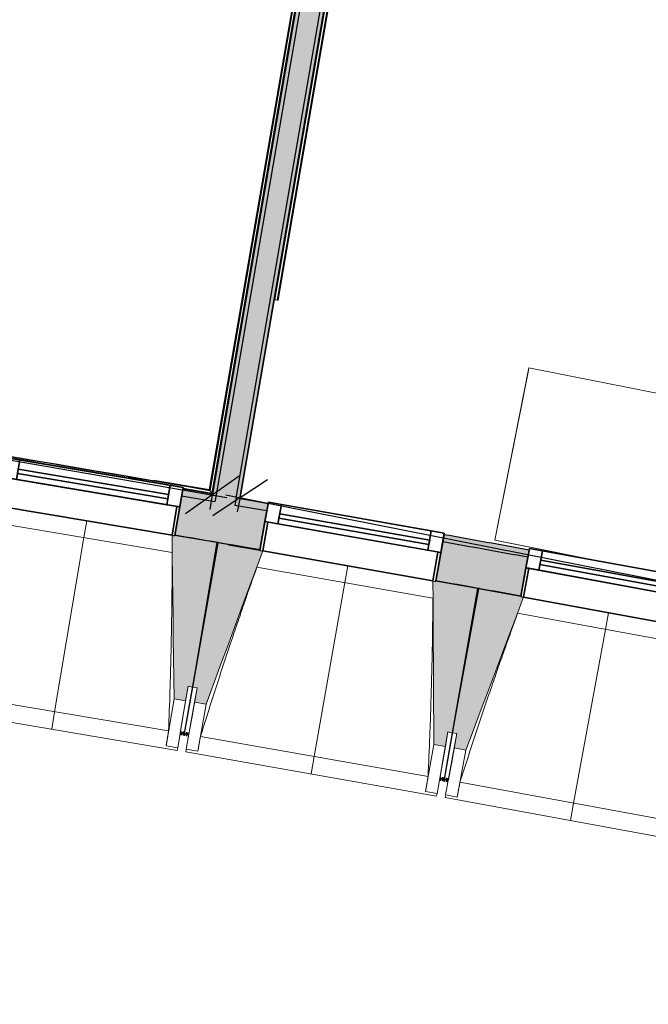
# Model space of a CAD drawing. Header units: centimetres. Extents: x -3926 to 10306, y -31136 to 469.
# Tile 56 of 148: x -72 to 143, y -3261 to -2925. Entities that reach past the tile are written whole.
import ezdxf

# ---------------------------------------------------------------- set-up
doc = ezdxf.new("R2010")
doc.units = ezdxf.units.CM
doc.linetypes.add('Tiret_2_', pattern=[0.25, 0.125, -0.125])
for name, color, linetype, lineweight in [('0-1', 7, 'Continuous', 5), ('ANNOTATIONS-5', 7, 'Continuous', 25), ('COTGEN', 7, 'Continuous', 30), ('COTGEN-50', 7, 'Continuous', 30), ('MENUISERIES', 7, 'Continuous', 18), ('MENUISERIES-1', 7, 'Continuous', 25), ('MOBILIER', 7, 'Continuous', 18), ('MUR', 7, 'Continuous', 25), ('OSSATURE', 7, 'Continuous', 18), ('OSSATURE_C', 7, 'Continuous', 18), ('SERRU', 7, 'Continuous', 18), ('SERRU-traverse', 7, 'Continuous', 18), ('SOL', 7, 'Continuous', 25), ('Z', 7, 'Continuous', 18)]:
    doc.layers.add(name, color=color, linetype=linetype, lineweight=lineweight)
doc.layers.add('A-ANNO-NPLT', color=7, linetype='Continuous', lineweight=25, plot=False)
for name, color, linetype, lineweight, true_color in [('A-GLAZ-GLAS', 7, 'Continuous', 25, 0x5c63b1), ('ANNOTATIONS-6', 4, 'Tiret_2_', 100, 0x00ffff), ('COTGEN-1', 9, 'Continuous', 30, 0x808080), ('HACHURE_C-1', 6, 'Continuous', 25, 0xff00ff), ('HACHURE_C-2', 6, 'Continuous', 5, 0xff00ff), ('HACHURE_C-3', 5, 'Continuous', 25, 0x0000ff), ('HACHURE_C-4', 5, 'Continuous', 5, 0x0000ff), ('MENUISERIES-2', 7, 'Continuous', 25, 0x5c63b1), ('MOBILIER-1', 9, 'Continuous', 18, 0x808080), ('MUR_C-1', 6, 'Continuous', 25, 0xff00ff), ('MUR_C-2', 5, 'Continuous', 25, 0x0000ff), ('OSSATURE-1', 7, 'Continuous', 5, 0x787878), ('OSSATURE-2', 5, 'Continuous', 25, 0x0000ff)]:
    doc.layers.add(name, color=color, linetype=linetype, lineweight=lineweight, true_color=true_color)
doc.styles.add('Arial_1', font='arial.ttf', dxfattribs={"height": 12.5})
doc.styles.add('Trebuchet MS_1', font='trebuc.ttf', dxfattribs={"height": 12})
doc.dimstyles.new('Cotes_linéaires', dxfattribs={"dimscale": 30.48, "dimtxt": 12.371411, "dimasz": 0.520833, "dimexe": 0.328084, "dimexo": 0, "dimgap": 0.246063, "dimtad": 1, "dimlfac": 0.01, "dimrnd": 0.01, "dimzin": 0, "dimdsep": 46, "dimtxsty": 'Trebuchet MS_1', "dimblk1": 'OBLIQUE', "dimblk2": 'OBLIQUE', "dimsah": 1, "dimcen": 0.09, "dimazin": 0, "dimtfac": 1, "dimtdec": 4, "dimtix": 1, "dimtmove": 0, "dimatfit": 3, "dimfxl": 1, "dimtvp": 1, "dimtfill": 1, "dimtolj": 1, "dimtzin": 0, "dimarcsym": 2})
doc.dimstyles.new('DRMN_COTE', dxfattribs={"dimscale": 30.48, "dimtxt": 12.753242, "dimasz": 0.520833, "dimexe": 0.164042, "dimexo": 0.0625, "dimgap": 0.032808, "dimtad": 1, "dimlfac": 0.01, "dimrnd": 0.01, "dimzin": 0, "dimdsep": 46, "dimtxsty": 'Arial_1', "dimblk1": 'OBLIQUE', "dimblk2": 'OBLIQUE', "dimsah": 1, "dimcen": 0.09, "dimdle": 0.164042, "dimazin": 0, "dimtfac": 1, "dimtdec": 4, "dimtix": 1, "dimtmove": 0, "dimatfit": 3, "dimfxl": 0.164042, "dimfxlon": 1, "dimtvp": 1, "dimtolj": 1, "dimtzin": 0, "dimarcsym": 2})
doc.dimstyles.new('DRMN_COTE_1', dxfattribs={"dimscale": 30.48, "dimtxt": 12.753242, "dimasz": 0.520833, "dimexe": 0.164042, "dimexo": 0.0625, "dimgap": 0.032808, "dimtad": 1, "dimlfac": 0.01, "dimrnd": 0.01, "dimzin": 0, "dimdsep": 46, "dimtxsty": 'Arial_1', "dimblk1": 'OBLIQUE', "dimblk2": 'OBLIQUE', "dimsah": 1, "dimcen": 0.09, "dimdle": 0.164042, "dimazin": 0, "dimtfac": 1, "dimtdec": 4, "dimtix": 1, "dimtmove": 1, "dimatfit": 3, "dimfxl": 0.164042, "dimfxlon": 1, "dimtvp": 1, "dimtolj": 1, "dimtzin": 0, "dimarcsym": 2})

# ---------------------------------------------------------------- blocks, each defined once
blk = doc.blocks.new('XXX_VIDE FENETRE - 590-389517-2021_015_1113_DCE_1_100_N0_cloison')
at = {"layer": 'A-ANNO-NPLT'}
for p, q in [((-30.51, 0), (-30.51, -10)), ((-29.51, 0), (-30.51, 0)), ((-29.51, -10), (-29.51, 0)), ((30.51, 0), (29.51, 0)), ((29.51, 0), (29.51, -10)), ((30.51, -10), (30.51, 0)), ((-30.51, -10), (-29.51, -10)), ((-26.01, -10), (-30.51, -10)), ((-30.51, -10), (-30.51, -16.75)), ((-26.01, -16.75), (-26.01, -10)), ((26.01, -10), (26.01, -16.75)), ((30.51, -10), (26.01, -10)), ((29.51, -10), (30.51, -10)), ((30.51, -16.75), (30.51, -10)), ((-30.51, -16.75), (-26.01, -16.75)), ((26.01, -16.75), (30.51, -16.75))]:
    blk.add_line(p, q, dxfattribs=at)
at = {"layer": 'A-GLAZ-GLAS'}
for p, q in [((26.01, -12), (-26.01, -12)), ((-26.01, -12), (-26.01, -13.5)), ((26.01, -13.5), (26.01, -12)), ((-26.01, -13.5), (26.01, -13.5))]:
    blk.add_line(p, q, dxfattribs=at)
at = {"layer": 'MENUISERIES-1'}
for p, q in [((-29.51, 0), (29.51, 0)), ((29.51, 0), (-29.51, 0)), ((-30.51, -10), (-30.51, -0.07)), ((-29.51, -0.07), (-29.51, -10)), ((29.51, -10), (29.51, -0.07)), ((30.51, -0.07), (30.51, -10)), ((30.51, -10), (-30.51, -10)), ((-30.51, -16.75), (-30.51, -10)), ((-30.51, -10), (30.51, -10)), ((-29.51, -10), (29.51, -10)), ((-26.01, -10), (-26.01, -16.75)), ((26.01, -10), (-26.01, -10)), ((26.01, -16.75), (26.01, -10)), ((30.51, -10), (30.51, -16.75)), ((30.51, -16.75), (-30.51, -16.75)), ((-26.01, -16.75), (26.01, -16.75))]:
    blk.add_line(p, q, dxfattribs=at)
at = {"layer": 'MENUISERIES-2'}
for p, q in [((-26.01, -13.5), (-26.01, -12)), ((-26.01, -12), (26.01, -12)), ((26.01, -12), (26.01, -13.5)), ((26.01, -13.5), (-26.01, -13.5))]:
    blk.add_line(p, q, dxfattribs=at)
blk = doc.blocks.new('Garde-corps - Garde-corps-509925-2021_015_1113_DCE_1_100_N0_cloison')
at = {"layer": 'SERRU-traverse'}
for p, q in [((80.1, -2579.43), (-7.01, -3085.08)), ((80.27, -2579.45), (-6.88, -3085.27)), ((80.44, -2579.48), (-6.73, -3085.47)), ((81.14, -2579.6), (-6.15, -3086.29)), ((81.14, -2579.6), (-6.15, -3086.29)), ((81.44, -2579.66), (-5.91, -3086.64)), ((-5.91, -3086.64), (81.44, -2579.66)), ((-7.01, -3085.08), (-34.63, -3080.83)), ((-7.01, -3085.08), (-25.98, -3081.83)), ((-6.15, -3086.29), (-16.01, -3084.77)), ((-6.15, -3086.29), (-15.98, -3084.6))]:
    blk.add_line(p, q, dxfattribs=at)
at = {"layer": 'SERRU-traverse', "flags": 128}
for points in [[(-6.73, -3085.47), (-6.44, -3085.88), (-6.15, -3086.29)], [(-5.91, -3086.64), (-6.19, -3086.23), (-6.48, -3085.83)]]:
    blk.add_lwpolyline(points, dxfattribs=at)
at = {"layer": 'SERRU-traverse'}
for radius, start, end in [(12593.5, 80.251097, 82.25963), (12593.67, 80.251889, 81.210417)]:
    blk.add_arc((-2139.2, -15497.1), radius, start, end, dxfattribs=at)
for points, knots in [([(-7.01, -3085.08), (-7.01, -3085.08), (-7.01, -3085.08), (-7, -3085.09), (-6.99, -3085.1), (-6.98, -3085.11), (-6.97, -3085.13), (-6.96, -3085.15), (-6.94, -3085.17), (-6.93, -3085.19), (-6.91, -3085.22), (-6.89, -3085.24), (-6.88, -3085.26), (-6.88, -3085.27)], [0.075, 0.075, 0.075, 0.075, 0.15, 0.2125, 0.275, 0.35, 0.425, 0.5, 0.6, 0.7, 0.775, 0.85, 1, 1, 1, 1]), ([(-6.15, -3086.29), (-6.15, -3086.29), (-6.15, -3086.29), (-6.15, -3086.3), (-6.14, -3086.3), (-6.14, -3086.31), (-6.13, -3086.32), (-6.13, -3086.33), (-6.12, -3086.34), (-6.11, -3086.35), (-6.1, -3086.36), (-6.09, -3086.37), (-6.09, -3086.38), (-6.08, -3086.4), (-6.07, -3086.41), (-6.06, -3086.43), (-6.04, -3086.44), (-6.03, -3086.46), (-6.02, -3086.48), (-5.99, -3086.51), (-5.95, -3086.57), (-5.92, -3086.61), (-5.91, -3086.64)], [0, 0, 0, 0, 0.071429, 0.107143, 0.142857, 0.178571, 0.214286, 0.25, 0.285714, 0.321429, 0.357143, 0.392857, 0.428571, 0.464286, 0.5, 0.535714, 0.571429, 0.607143, 0.642857, 0.714286, 0.857143, 1, 1, 1, 1])]:
    blk.add_open_spline(points, degree=3, knots=knots, dxfattribs=at)
blk = doc.blocks.new('Garde-corps - Garde-corps-513392-2021_015_1113_DCE_1_100_N0_cloison')
at = {"layer": 'SERRU-traverse'}
for p, q in [((15.18, -3020.2), (88.39, -2595.23)), ((88.39, -2595.23), (15.18, -3020.2)), ((15.47, -3020.25), (88.69, -2595.28)), ((15.47, -3020.25), (88.69, -2595.28)), ((16.18, -3020.37), (89.39, -2595.42)), ((16.35, -3020.4), (89.56, -2595.45)), ((16.51, -3020.43), (89.72, -2595.48)), ((15.18, -3020.2), (15.87, -3020.32)), ((15.18, -3020.2), (15.47, -3020.25)), ((16.18, -3020.37), (15.47, -3020.25)), ((15.87, -3020.32), (16.51, -3020.43)), ((16.35, -3020.4), (16.18, -3020.37)), ((16.35, -3020.4), (16.51, -3020.43))]:
    blk.add_line(p, q, dxfattribs=at)
blk = doc.blocks.new('72_SOUS EVIER - Type A-516873-2021_015_1113_DCE_1_100_N0_cloison')
at = {"layer": 'MOBILIER-1'}
for p, q in [((47.58, 0), (61.27, 0)), ((61.27, 0), (47.58, 0)), ((91.46, 0), (134.47, 0)), ((133.22, 0), (91.46, 0)), ((133.22, 0), (134.47, 0)), ((134.47, -58.5), (134.47, 0)), ((134.47, 0), (134.47, -60)), ((-124.95, -60), (134.47, -60)), ((134.47, -60), (-124.95, -60)), ((134.47, -60), (134.47, -58.5))]:
    blk.add_line(p, q, dxfattribs=at)
blk = doc.blocks.new('B02_ARC_rvt-1-2021_015_1113_DCE_1_100_N0_cloison')
at = {"layer": 'HACHURE_C-1'}
h = blk.add_hatch(color=256, dxfattribs=at)
h.paths.add_polyline_path([(703.69, -3246.15), (706.74, -3233), (693.86, -3230.02), (690.85, -3243.18), (703.44, -3246.09)])
h.paths.add_polyline_path([(631.37, -3229.59), (634.37, -3216.43), (605.54, -3209.95), (602.63, -3223.13), (631.33, -3229.58)])
h.paths.add_polyline_path([(543.04, -3209.98), (545.95, -3196.79), (517.07, -3190.52), (514.25, -3203.73), (543.01, -3209.97)])
h.paths.add_polyline_path([(454.58, -3191), (457.39, -3177.79), (428.47, -3171.73), (425.75, -3184.96), (454.54, -3190.99)])
h.paths.add_polyline_path([(365.98, -3172.66), (368.7, -3159.43), (357.13, -3157.09), (354.51, -3170.33), (362.91, -3172.03)])
h.paths.add_polyline_path([(344.51, -3168.31), (347.13, -3155.07), (339.73, -3153.58), (337.11, -3166.82), (343.43, -3168.09)])
h.paths.add_polyline_path([(277.25, -3154.95), (279.88, -3141.71), (250.77, -3136.05), (248.34, -3149.33), (277.22, -3154.95)])
h.paths.add_polyline_path([(188.4, -3137.89), (190.83, -3124.61), (161.88, -3119.19), (159.44, -3132.47), (188.33, -3137.87)])
h.paths.add_polyline_path([(99.42, -3121.46), (101.86, -3108.18), (72.77, -3102.96), (70.43, -3116.25), (99.39, -3121.46)])
h.paths.add_polyline_path([(10.34, -3105.68), (12.68, -3092.38), (-16.45, -3087.37), (-18.69, -3100.68), (10.3, -3105.67)])
h.paths.add_polyline_path([(-78.87, -3090.53), (-76.62, -3077.22), (-105.78, -3072.42), (-107.93, -3085.74), (-78.9, -3090.53)])
h.paths.add_polyline_path([(-168.17, -3076.03), (-166.02, -3062.71), (-195.22, -3058.11), (-197.27, -3071.45), (-168.2, -3076.03)])
h.paths.add_polyline_path([(-257.58, -3062.18), (-255.53, -3048.83), (-284.75, -3044.44), (-286.71, -3057.8), (-257.61, -3062.17)])
h.paths.add_polyline_path([(-347.09, -3048.96), (-345.13, -3035.6), (-374.39, -3031.43), (-376.25, -3044.8), (-347.11, -3048.96)])
h.paths.add_polyline_path([(-436.69, -3036.39), (-434.83, -3023.02), (-464.11, -3019.05), (-465.88, -3032.44), (-436.71, -3036.39)])
h.paths.add_polyline_path([(-526.37, -3024.46), (-524.61, -3011.08), (-553.92, -3007.32), (-555.59, -3020.72), (-526.4, -3024.46)])
h.paths.add_polyline_path([(-616.15, -3013.18), (-614.48, -2999.79), (-643.82, -2996.24), (-645.39, -3009.65), (-616.17, -3013.18)])
h.paths.add_polyline_path([(-706, -3002.55), (-704.42, -2989.14), (-733.79, -2985.81), (-735.26, -2999.23), (-706.02, -3002.55)])
h.paths.add_polyline_path([(-795.92, -2992.56), (-794.44, -2979.14), (-823.83, -2976.02), (-825.2, -2989.45), (-795.94, -2992.56)])
h.paths.add_polyline_path([(-885.91, -2983.22), (-884.53, -2969.79), (-913.94, -2966.88), (-915.23, -2980.32), (-885.93, -2983.22)])
h.paths.add_polyline_path([(-975.97, -2974.53), (-974.69, -2961.09), (-1004.12, -2958.39), (-1005.3, -2971.84), (-975.98, -2974.53)])
h.paths.add_polyline_path([(-1066.09, -2966.49), (-1064.9, -2953.04), (-1094.35, -2950.55), (-1095.44, -2964.01), (-1066.1, -2966.49)])
h.paths.add_polyline_path([(-1156.26, -2959.09), (-1155.17, -2945.63), (-1184.64, -2943.36), (-1185.63, -2956.82), (-1156.27, -2959.09)])
h.paths.add_polyline_path([(-1246.49, -2952.34), (-1245.5, -2938.88), (-1274.97, -2936.82), (-1275.87, -2950.29), (-1246.5, -2952.34)])
h.paths.add_polyline_path([(-1336.76, -2946.25), (-1335.86, -2932.78), (-1340.54, -2932.48), (-1341.38, -2945.95), (-1336.77, -2946.25)])
at = {"layer": 'HACHURE_C-2'}
h = blk.add_hatch(color=256, dxfattribs=at)
h.paths.add_polyline_path([(706.74, -3233), (707.31, -3230.56), (694.42, -3227.58), (693.86, -3230.02), (700.86, -3231.63)])
h.paths.add_polyline_path([(634.37, -3216.43), (634.93, -3213.99), (606.08, -3207.51), (605.54, -3209.95), (633.56, -3216.25)])
h.paths.add_polyline_path([(545.95, -3196.79), (546.49, -3194.35), (517.59, -3188.08), (517.07, -3190.52), (545.17, -3196.62)])
h.paths.add_polyline_path([(457.39, -3177.79), (457.92, -3175.35), (428.97, -3169.28), (428.47, -3171.73), (456.63, -3177.63)])
h.paths.add_polyline_path([(368.7, -3159.43), (369.2, -3156.98), (357.61, -3154.63), (357.13, -3157.09), (365.98, -3158.88)])
h.paths.add_polyline_path([(347.13, -3155.07), (347.61, -3152.62), (340.22, -3151.13), (339.73, -3153.58), (347, -3155.04)])
h.paths.add_polyline_path([(279.88, -3141.71), (280.36, -3139.26), (251.22, -3133.59), (250.77, -3136.05), (279.16, -3141.57)])
h.paths.add_polyline_path([(190.83, -3124.61), (191.28, -3122.15), (162.33, -3116.73), (161.88, -3119.19), (190.13, -3124.48)])
h.paths.add_polyline_path([(101.86, -3108.18), (102.31, -3105.73), (73.21, -3100.5), (72.77, -3102.96), (101.2, -3108.06)])
h.paths.add_polyline_path([(12.68, -3092.38), (13.11, -3089.92), (2.22, -3088.04), (1.8, -3090.5), (12.04, -3092.27)])
h.paths.add_polyline_path([(-5.1, -3089.31), (-4.68, -3086.85), (-16.03, -3084.9), (-16.45, -3087.37), (-5.29, -3089.28)])
h.paths.add_polyline_path([(-76.62, -3077.22), (-76.2, -3074.76), (-105.38, -3069.95), (-105.78, -3072.42), (-77.23, -3077.12)])
h.paths.add_polyline_path([(-166.02, -3062.71), (-165.62, -3060.24), (-194.84, -3055.64), (-195.22, -3058.11), (-166.61, -3062.61)])
h.paths.add_polyline_path([(-255.53, -3048.83), (-255.15, -3046.36), (-284.39, -3041.97), (-284.75, -3044.44), (-256.09, -3048.75)])
h.paths.add_polyline_path([(-345.13, -3035.6), (-344.77, -3033.13), (-374.04, -3028.95), (-374.39, -3031.43), (-345.66, -3035.53)])
h.paths.add_polyline_path([(-434.83, -3023.02), (-434.48, -3020.54), (-445.43, -3019.05), (-445.76, -3021.53), (-435.33, -3022.95)])
h.paths.add_polyline_path([(-452.7, -3020.59), (-452.37, -3018.11), (-463.79, -3016.57), (-464.11, -3019.05), (-452.99, -3020.55)])
h.paths.add_polyline_path([(-524.61, -3011.08), (-524.28, -3008.6), (-553.61, -3004.84), (-553.92, -3007.32), (-525.09, -3011.02)])
h.paths.add_polyline_path([(-614.48, -2999.79), (-614.17, -2997.31), (-643.53, -2993.76), (-643.82, -2996.24), (-614.93, -2999.73)])
h.paths.add_polyline_path([(-704.42, -2989.14), (-704.13, -2986.66), (-733.51, -2983.32), (-733.79, -2985.81), (-704.85, -2989.09)])
h.paths.add_polyline_path([(-794.44, -2979.14), (-794.17, -2976.66), (-823.58, -2973.54), (-823.83, -2976.02), (-794.84, -2979.1)])
h.paths.add_polyline_path([(-884.53, -2969.79), (-884.28, -2967.31), (-895.27, -2966.21), (-895.52, -2968.7), (-884.91, -2969.76)])
h.paths.add_polyline_path([(-902.48, -2968.01), (-902.24, -2965.52), (-913.7, -2964.39), (-913.94, -2966.88), (-902.86, -2967.97)])
h.paths.add_polyline_path([(-974.69, -2961.09), (-974.45, -2958.6), (-1003.9, -2955.9), (-1004.12, -2958.39), (-975.03, -2961.06)])
h.paths.add_polyline_path([(-1064.9, -2953.04), (-1064.68, -2950.55), (-1094.15, -2948.06), (-1094.35, -2950.55), (-1065.22, -2953.01)])
h.paths.add_polyline_path([(-1155.17, -2945.63), (-1154.97, -2943.14), (-1184.45, -2940.87), (-1184.64, -2943.36), (-1155.47, -2945.61)])
h.paths.add_polyline_path([(-1245.49, -2938.88), (-1245.31, -2936.39), (-1274.81, -2934.32), (-1274.97, -2936.82), (-1245.76, -2938.86)])
h.paths.add_polyline_path([(-1335.86, -2932.78), (-1335.69, -2930.28), (-1337.89, -2930.14), (-1338.05, -2932.64), (-1336.1, -2932.76)])
at = {"layer": 'HACHURE_C-3'}
h = blk.add_hatch(color=256, dxfattribs=at)
h.paths.add_polyline_path([(-4.68, -3086.85), (82.54, -2580.64), (85.98, -2581.24), (86.2, -2580), (81.52, -2579.2), (-5.91, -3086.64), (-5.29, -3086.74)])
h.paths.add_polyline_path([(103.36, -2480.4), (103.57, -2479.17), (100.12, -2478.57), (100.43, -2476.75), (99.2, -2476.53), (98.68, -2479.59), (103.13, -2480.36)])
at = {"layer": 'HACHURE_C-4'}
h = blk.add_hatch(color=256, dxfattribs=at)
h.paths.add_polyline_path([(1.8, -3090.5), (89.43, -2581.83), (82.54, -2580.64), (-5.1, -3089.31), (-1.65, -3089.91)])
h.paths.add_polyline_path([(107.02, -2479.76), (107.54, -2476.73), (100.65, -2475.52), (100.12, -2478.57), (105.82, -2479.56)])
h = blk.add_hatch(color=256, dxfattribs=at)
h.paths.add_polyline_path([(3.45, -3088.25), (88.61, -2593.99), (87.38, -2593.76), (2.22, -3088.04), (2.84, -3088.14)])
h.paths.add_polyline_path([(89.79, -2587.1), (90.88, -2580.81), (86.2, -2580), (85.98, -2581.24), (89.43, -2581.83), (88.57, -2586.86), (89.43, -2587.03)])
h.paths.add_polyline_path([(108.04, -2481.21), (108.56, -2478.18), (107.33, -2477.97), (107.02, -2479.76), (103.57, -2479.17), (103.36, -2480.4), (107.02, -2481.03)])
at = {"layer": 'MUR'}
for p, q in [((-18.69, -3100.68), (-16.03, -3084.9)), ((13.11, -3089.92), (10.34, -3105.68)), ((70.43, -3116.25), (73.21, -3100.5)), ((102.31, -3105.73), (99.42, -3121.46))]:
    blk.add_line(p, q, dxfattribs=at)
at = {"layer": 'MUR_C-1'}
for p, q in [((-16.03, -3084.9), (-18.69, -3100.68)), ((-5.1, -3089.31), (-16.45, -3087.37)), ((10.34, -3105.68), (13.11, -3089.92)), ((12.68, -3092.38), (1.8, -3090.5)), ((73.21, -3100.5), (70.43, -3116.25)), ((99.42, -3121.46), (102.31, -3105.73))]:
    blk.add_line(p, q, dxfattribs=at)
at = {"layer": 'MUR_C-1', "flags": 128}
for points in [[(-5.91, -3086.64), (-10.97, -3085.77), (-16.03, -3084.9)], [(13.11, -3089.92), (8.28, -3089.08), (3.45, -3088.25)]]:
    blk.add_lwpolyline(points, dxfattribs=at)
at = {"layer": 'MUR_C-1'}
for radius, start, end in [(12576.48, 80.158866, 80.293065), (12589.98, 79.746518, 79.881015), (12592.48, 79.746489, 79.881041), (12576.48, 79.746672, 79.880871)]:
    blk.add_arc((-2139.2, -15497.1), radius, start, end, dxfattribs=at)
at = {"layer": 'MUR_C-2'}
for p, q in [((81.52, -2579.2), (-5.91, -3086.64)), ((82.54, -2580.64), (-4.68, -3086.85)), ((2.22, -3088.04), (87.38, -2593.76)), ((3.45, -3088.25), (88.39, -2595.23)), ((-4.68, -3086.85), (-5.1, -3089.31)), ((2.22, -3088.04), (1.8, -3090.5))]:
    blk.add_line(p, q, dxfattribs=at)
at = {"layer": 'SOL'}
for p, q in [((81.52, -2579.2), (-5.91, -3086.64)), ((-5.91, -3086.64), (81.52, -2579.2)), ((81.52, -2579.2), (-5.91, -3086.64)), ((-5.91, -3086.64), (81.52, -2579.2)), ((3.45, -3088.25), (88.39, -2595.23)), ((88.39, -2595.23), (3.45, -3088.25)), ((3.45, -3088.25), (88.39, -2595.23)), ((88.39, -2595.23), (3.45, -3088.25)), ((-3.92, -3103.21), (-4.43, -3103.13)), ((-4.43, -3103.13), (-3.92, -3103.21)), ((10.34, -3105.68), (-0.41, -3103.82)), ((-0.41, -3103.82), (10.34, -3105.68)), ((85.16, -3118.89), (84.7, -3118.81)), ((84.7, -3118.81), (85.16, -3118.89))]:
    blk.add_line(p, q, dxfattribs=at)
at = {"layer": 'MENUISERIES'}
for p, rotation in [((-48.81, -3095.79), 170.4263171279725), ((40.35, -3111.15), 170.0146826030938), ((129.4, -3127.14), 169.6030480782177)]:
    blk.add_blockref('XXX_VIDE FENETRE - 590-389517-2021_015_1113_DCE_1_100_N0_cloison', p, dxfattribs=dict(at, rotation=rotation))
at = {"layer": 'MOBILIER', "rotation": 168.8099662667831}
blk.add_blockref('72_SOUS EVIER - Type A-516873-2021_015_1113_DCE_1_100_N0_cloison', (222.47, -3128.48), dxfattribs=at)
at = {"layer": 'SERRU'}
for name in ['Garde-corps - Garde-corps-509925-2021_015_1113_DCE_1_100_N0_cloison', 'Garde-corps - Garde-corps-513392-2021_015_1113_DCE_1_100_N0_cloison']:
    blk.add_blockref(name, (0, 0), dxfattribs=at)
blk = doc.blocks.new('20_MUR PREFA_01 - MODULE_01 B-3165811-2021_015_1113_DCE_1_100_N0_cloison')
at = {"layer": 'Z'}
for p, q in [((0, 72.21), (0, 66.14)), ((0, 66.14), (0, 5.85)), ((0, 0.07), (0, 5.85))]:
    blk.add_line(p, q, dxfattribs=at)
blk = doc.blocks.new('B02_DC_STR_rvt-1-2021_015_1113_DCE_1_100_N0_cloison')
at = {"layer": 'OSSATURE-1'}
for points in [[(-15.05, -3157.2), (-14.22, -3152.27), (-12.74, -3152.52), (-4.43, -3103.2), (-18.71, -3100.79), (-18.73, -3100.86), (-19.71, -3100.7), (-19, -3156.54)], [(-8.08, -3158.41), (11.29, -3106.03), (10.3, -3105.86), (10.3, -3105.79), (-3.95, -3103.28), (-12.59, -3152.53), (-11.15, -3152.79), (-12.02, -3157.71), (-11.15, -3157.87)], [(73.67, -3172.8), (74.54, -3167.88), (76.01, -3168.13), (84.68, -3118.88), (70.41, -3116.37), (70.4, -3116.44), (69.42, -3116.26), (69.73, -3172.11)], [(80.63, -3174.06), (100.37, -3121.82), (99.39, -3121.64), (99.39, -3121.57), (85.15, -3118.96), (76.13, -3168.15), (77.6, -3168.42), (76.7, -3173.33), (77.6, -3173.5)]]:
    blk.add_hatch(color=256, dxfattribs=at).paths.add_polyline_path(points)
at = {"layer": 'ANNOTATIONS-5'}
for p, q in [((-3.96, -3103.29), (-4.43, -3103.2)), ((85.15, -3118.97), (84.68, -3118.88))]:
    blk.add_line(p, q, dxfattribs=at)
at = {"layer": 'ANNOTATIONS-6'}
for p, q in [((-13.96, -3168.73), (-16.91, -3168.22)), ((74.68, -3184.34), (71.73, -3183.81))]:
    blk.add_line(p, q, dxfattribs=at)
at = {"layer": 'OSSATURE'}
for p, q in [((-77.91, -3090.88), (-19.71, -3100.7)), ((-19.67, -3106.56), (-79.87, -3096.41)), ((11.29, -3106.03), (69.42, -3116.26)), ((69.41, -3122.13), (9.29, -3111.55)), ((100.37, -3121.82), (158.43, -3132.47)), ((158.38, -3138.34), (98.34, -3127.32)), ((-14.22, -3152.27), (-15.97, -3162.61)), ((-12.74, -3152.52), (-15.42, -3168.37)), ((-15.41, -3168.36), (-12.63, -3152.53)), ((-12.97, -3163.12), (-11.15, -3152.79)), ((-98.73, -3154.38), (-20.87, -3167.51)), ((-19, -3156.54), (-21.71, -3172.6)), ((-15.05, -3157.2), (-17.76, -3173.26)), ((-103.7, -3159.69), (-17.91, -3174.15)), ((-14.84, -3173.76), (-12.02, -3157.71)), ((-10.9, -3174.45), (-8.08, -3158.41)), ((-15.97, -3162.61), (-16.9, -3168.12)), ((-13.94, -3168.62), (-12.97, -3163.12)), ((-16.91, -3168.23), (-16.93, -3168.33)), ((-16.93, -3168.33), (-15.45, -3168.58)), ((-15.45, -3168.57), (-15.44, -3168.48)), ((-15.44, -3168.48), (-15.45, -3168.58)), ((-15.45, -3168.57), (-13.97, -3168.83)), ((-13.97, -3168.83), (-13.96, -3168.73)), ((-9.98, -3169.37), (67.77, -3183.06)), ((74.53, -3167.87), (72.72, -3178.2)), ((76.01, -3168.13), (73.22, -3183.97)), ((73.23, -3183.96), (76.13, -3168.15)), ((75.71, -3178.73), (77.6, -3168.42)), ((-21.71, -3172.6), (-21.71, -3172.57)), ((-17.76, -3173.26), (-21.71, -3172.6)), ((-17.76, -3173.24), (-17.91, -3174.15)), ((-15, -3174.65), (-14.84, -3173.73)), ((-10.9, -3174.45), (-14.84, -3173.76)), ((69.73, -3172.11), (66.9, -3188.15)), ((73.67, -3172.8), (70.84, -3188.84)), ((73.76, -3189.36), (76.7, -3173.33)), ((77.7, -3190.08), (80.63, -3174.06)), ((-15, -3174.65), (70.68, -3189.73)), ((-10.89, -3174.42), (-10.9, -3174.45)), ((72.72, -3178.2), (71.75, -3183.71)), ((74.7, -3184.23), (75.71, -3178.73)), ((71.73, -3183.81), (71.71, -3183.92)), ((71.71, -3183.92), (73.19, -3184.18)), ((73.19, -3184.17), (73.2, -3184.08)), ((73.2, -3184.08), (73.19, -3184.18)), ((73.19, -3184.17), (74.66, -3184.44)), ((74.66, -3184.44), (74.68, -3184.35)), ((78.65, -3185.01), (156.31, -3199.26)), ((66.9, -3188.15), (66.9, -3188.12)), ((70.84, -3188.84), (66.9, -3188.15)), ((70.85, -3188.82), (70.68, -3189.73)), ((73.6, -3190.25), (73.77, -3189.33)), ((73.6, -3190.25), (159.17, -3205.95)), ((77.7, -3190.08), (73.76, -3189.36)), ((77.7, -3190.05), (77.7, -3190.08))]:
    blk.add_line(p, q, dxfattribs=at)
at = {"layer": 'OSSATURE', "flags": 128}
for points in [[(-21.71, -3172.57), (-21.54, -3171.56), (-21.37, -3170.55), (-21.21, -3169.53), (-21.04, -3168.52), (-20.87, -3167.51)], [(-9.98, -3169.37), (-10.17, -3170.38), (-10.35, -3171.39), (-10.53, -3172.4), (-10.71, -3173.41), (-10.89, -3174.42)], [(66.9, -3188.12), (67.08, -3187.11), (67.25, -3186.1), (67.43, -3185.09), (67.6, -3184.08), (67.77, -3183.06)], [(78.65, -3185.01), (78.46, -3186.02), (78.27, -3187.03), (78.08, -3188.03), (77.89, -3189.04), (77.7, -3190.05)]]:
    blk.add_lwpolyline(points, dxfattribs=at)
at = {"layer": 'OSSATURE'}
for points, knots in [([(-20.87, -3167.51), (-20.7, -3162.91), (-20.46, -3156.03), (-20.2, -3146.84), (-20.01, -3139.37), (-19.86, -3131.32), (-19.74, -3122.69), (-19.68, -3114.44), (-19.68, -3109.06), (-19.68, -3106.56)], [0, 0, 0, 0, 0.2222222, 0.3333333, 0.4444444, 0.5833333, 0.7222222, 0.8611111, 0.9816328, 0.9816328, 0.9816328, 0.9816328]), ([(9.3, -3111.55), (7.88, -3115.52), (5.71, -3121.68), (2.84, -3130.03), (0.44, -3137.11), (-2.09, -3144.75), (-5.66, -3155.68), (-8.27, -3163.89), (-9.98, -3169.37)], [0.0183454, 0.0183454, 0.0183454, 0.0183454, 0.2222222, 0.3333333, 0.4444444, 0.5833333, 0.7222222, 1, 1, 1, 1]), ([(67.77, -3183.06), (67.98, -3178.47), (68.27, -3171.59), (68.6, -3162.4), (68.83, -3154.93), (69.05, -3146.88), (69.23, -3138.26), (69.34, -3130), (69.39, -3124.63), (69.4, -3122.13)], [0, 0, 0, 0, 0.2222222, 0.3333333, 0.4444444, 0.5833333, 0.7222222, 0.8611111, 0.9816328, 0.9816328, 0.9816328, 0.9816328]), ([(98.35, -3127.32), (96.9, -3131.29), (94.69, -3137.43), (91.75, -3145.76), (89.31, -3152.82), (86.71, -3160.44), (83.07, -3171.35), (80.4, -3179.54), (78.65, -3185.01)], [0.0183454, 0.0183454, 0.0183454, 0.0183454, 0.2222222, 0.3333333, 0.4444444, 0.5833333, 0.7222222, 1, 1, 1, 1])]:
    blk.add_open_spline(points, degree=3, knots=knots, dxfattribs=at)
at = {"layer": 'OSSATURE_C'}
for p, q in [((-4.43, -3103.2), (-18.72, -3100.79)), ((-12.74, -3152.52), (-4.43, -3103.2)), ((-3.95, -3103.28), (-12.63, -3152.53)), ((10.32, -3105.79), (-3.95, -3103.28)), ((84.68, -3118.88), (70.4, -3116.37)), ((76.01, -3168.13), (84.68, -3118.88)), ((85.15, -3118.96), (76.13, -3168.15)), ((99.4, -3121.57), (85.15, -3118.96)), ((-15.05, -3157.2), (-14.22, -3152.27)), ((-14.22, -3152.27), (-12.74, -3152.52)), ((-12.63, -3152.53), (-11.15, -3152.79)), ((-11.15, -3152.79), (-12.02, -3157.71)), ((-19, -3156.54), (-15.05, -3157.2)), ((-12.02, -3157.71), (-8.08, -3158.41)), ((73.67, -3172.8), (74.53, -3167.87)), ((74.53, -3167.87), (76.01, -3168.13)), ((76.13, -3168.15), (77.6, -3168.42)), ((77.6, -3168.42), (76.7, -3173.33)), ((69.73, -3172.11), (73.67, -3172.8)), ((76.7, -3173.33), (80.63, -3174.06))]:
    blk.add_line(p, q, dxfattribs=at)
at = {"layer": 'OSSATURE_C', "flags": 128}
for points in [[(-19.71, -3100.63), (-19.62, -3107.62), (-19.53, -3114.6), (-19.44, -3121.59), (-19.35, -3128.58), (-19.27, -3135.57), (-19.18, -3142.56), (-19.09, -3149.55), (-19, -3156.54)], [(-8.08, -3158.41), (-5.65, -3151.85), (-3.23, -3145.3), (-0.81, -3138.74), (1.62, -3132.19), (4.04, -3125.63), (6.46, -3119.07), (8.89, -3112.52), (11.31, -3105.96)], [(69.42, -3116.19), (69.46, -3123.18), (69.49, -3130.17), (69.53, -3137.16), (69.57, -3144.15), (69.61, -3151.14), (69.65, -3158.13), (69.69, -3165.12), (69.73, -3172.11)], [(80.63, -3174.06), (83.11, -3167.52), (85.58, -3160.98), (88.05, -3154.44), (90.52, -3147.9), (92.99, -3141.37), (95.46, -3134.83), (97.93, -3128.29), (100.4, -3121.75)]]:
    blk.add_lwpolyline(points, dxfattribs=at)
at = {"layer": 'SOL'}
for p, q in [((-15.41, -3168.36), (-3.96, -3103.3)), ((-0.43, -3103.9), (10.32, -3105.79)), ((84.67, -3118.96), (73.22, -3183.97)), ((-13.96, -3168.73), (-16.91, -3168.22)), ((-16.91, -3168.22), (-13.96, -3168.73)), ((-13.94, -3168.62), (-15.41, -3168.36)), ((-13.96, -3168.73), (-13.94, -3168.62)), ((71.75, -3183.71), (71.73, -3183.81)), ((71.73, -3183.81), (74.68, -3184.34)), ((73.22, -3183.97), (71.75, -3183.71))]:
    blk.add_line(p, q, dxfattribs=at)
at = {"layer": 'OSSATURE-2'}
for p, rotation in [((-48.8, -3095.72), 170.4263171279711), ((40.36, -3111.08), 170.0146826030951), ((129.41, -3127.08), 169.603048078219)]:
    blk.add_blockref('20_MUR PREFA_01 - MODULE_01 B-3165811-2021_015_1113_DCE_1_100_N0_cloison', p, dxfattribs=dict(at, rotation=rotation))
blk = doc.blocks.new('DIMBLOCK20-2021_015_1113_DCE_1_100_N0_cloison')
at = {"layer": 'COTGEN-50', "color": 8, "true_color": 0x808080}
for p, q in [((-442.88, -3011.64), (-433.71, -3005.16)), ((-442.88, -3011.64), (-442.03, -3006.71)), ((-442.88, -3011.64), (-452.05, -3018.11)), ((-447.81, -3010.79), (-1.03, -3087.76)), ((-442.88, -3011.64), (-443.73, -3016.56)), ((-5.95, -3086.91), (3.22, -3080.44)), ((-5.95, -3086.91), (-5.11, -3081.98)), ((-5.95, -3086.91), (-15.12, -3093.39)), ((-5.95, -3086.91), (-6.8, -3091.84))]:
    blk.add_line(p, q, dxfattribs=at)
at = {"layer": 'COTGEN-50', "color": 0, "insert": (-238.12, -3029.43), "char_height": 12.5, "width": 40.4965, "attachment_point": 1, "rotation": 350.2249, "line_spacing_factor": 0.941778, "style": 'Arial_1'}
blk.add_mtext('4.43', dxfattribs=at)
blk = doc.blocks.new('_Oblique')
at = {"color": 0, "linetype": 'ByBlock', "lineweight": -2}
blk.add_line((-0.5, -0.5), (0.5, 0.5), dxfattribs=at)
blk = doc.blocks.new('DIMBLOCK21-2021_015_1113_DCE_1_100_N0_cloison')
at = {"layer": 'COTGEN-50', "color": 8, "true_color": 0x808080}
for p, q in [((3.54, -3087.84), (12.86, -3081.59)), ((3.54, -3087.84), (4.51, -3082.93)), ((3.54, -3087.84), (-5.79, -3094.08)), ((-1.37, -3086.87), (349.44, -3156.26)), ((3.54, -3087.84), (2.57, -3092.74)), ((174.04, -3121.57), (167.79, -3112.24)), ((174.04, -3121.57), (180.28, -3130.89)), ((344.54, -3155.29), (353.86, -3149.05)), ((344.54, -3155.29), (345.51, -3150.39)), ((344.54, -3155.29), (335.21, -3161.54)), ((344.54, -3155.29), (343.57, -3160.2))]:
    blk.add_line(p, q, dxfattribs=at)
blk.add_ellipse((173.25, -3121.41), major_axis=(5.59, 28.28), ratio=0.027763, start_param=4.712389, end_param=6.283185, dxfattribs=at)
at = {"layer": 'COTGEN-50', "color": 0, "insert": (180.09, -3086.84), "char_height": 12.5, "width": 40.4965, "attachment_point": 1, "rotation": 348.81, "line_spacing_factor": 0.941778, "style": 'Arial_1'}
blk.add_mtext('3.48', dxfattribs=at)
blk = doc.blocks.new('DIMBLOCK35-2021_015_1113_DCE_1_100_N0_cloison')
at = {"layer": 'COTGEN-50'}
for p, q in [((-396.76, -2669.1), (-394.07, -2649.28)), ((-396.76, -2669.1), (-398.1, -2679.01)), ((54.08, -2738.45), (57.47, -2718.74)), ((54.08, -2738.45), (52.38, -2748.31)), ((54.08, -2738.45), (54.08, -2738.45))]:
    blk.add_line(p, q, dxfattribs=at)
at = {"layer": 'COTGEN-50', "lineweight": 70}
for p, q in [((-396.76, -2669.1), (-387.82, -2662.3)), ((-396.76, -2669.1), (-405.69, -2675.9)), ((54.08, -2738.45), (63.25, -2731.98)), ((54.08, -2738.45), (44.91, -2744.92))]:
    blk.add_line(p, q, dxfattribs=at)
at = {"layer": 'COTGEN-50'}
blk.add_arc((-2100.5, -15244.48), 12690.28, 80.224879, 82.284419, dxfattribs=at)
blk.add_arc((-2100.5, -15244.48), 12690.28, 80.224879, 82.284419, dxfattribs=at)
at = {"layer": 'COTGEN-50', "color": 0, "insert": (-187.97, -2676.02), "char_height": 12, "width": 49.5695, "attachment_point": 1, "rotation": 351.2546, "line_spacing_factor": 1.048425, "style": 'Trebuchet MS_1', "bg_fill": 3, "box_fill_scale": 1.25, "bg_fill_color": 256, "bg_fill_true_color": 13158600, "bg_fill_transparency": 0}
blk.add_mtext('2.06°', dxfattribs=at)
blk = doc.blocks.new('DIMBLOCK36-2021_015_1113_DCE_1_100_N0_cloison')
at = {"layer": 'COTGEN-50'}
for p, q in [((63.28, -2741), (66.67, -2721.3)), ((63.28, -2741), (61.58, -2750.86)), ((413.67, -2805.84), (417.55, -2786.22)), ((413.67, -2805.84), (411.73, -2815.65)), ((413.67, -2805.84), (413.67, -2805.84))]:
    blk.add_line(p, q, dxfattribs=at)
at = {"layer": 'COTGEN-50', "lineweight": 70}
for p, q in [((63.28, -2741), (72.45, -2734.53)), ((63.28, -2741), (54.11, -2747.48)), ((413.67, -2805.84), (422.99, -2799.59)), ((413.67, -2805.84), (404.34, -2812.08))]:
    blk.add_line(p, q, dxfattribs=at)
at = {"layer": 'COTGEN-50'}
blk.add_arc((-2386.65, -16961.4), 14429.89, 78.809966, 80.224879, dxfattribs=at)
blk.add_arc((-2386.65, -16961.4), 14429.89, 78.809966, 80.224879, dxfattribs=at)
at = {"layer": 'COTGEN-50', "color": 0, "insert": (222.52, -2746.11), "char_height": 12, "width": 49.5695, "attachment_point": 1, "rotation": 349.5174, "line_spacing_factor": 1.048425, "style": 'Trebuchet MS_1', "bg_fill": 3, "box_fill_scale": 1.25, "bg_fill_color": 256, "bg_fill_true_color": 13158600, "bg_fill_transparency": 0}
blk.add_mtext('1.41°', dxfattribs=at)
blk = doc.blocks.new('DIMBLOCK40-2021_015_1113_DCE_1_100_N0_cloison')
at = {"layer": 'COTGEN-50'}
for p, q in [((-462.15, -1640.82), (-459.82, -1620.96)), ((-462.15, -1640.82), (-463.31, -1650.75)), ((118.38, -1732.03), (122.25, -1712.41)), ((118.38, -1732.03), (116.44, -1741.84)), ((118.38, -1732.03), (118.38, -1732.03))]:
    blk.add_line(p, q, dxfattribs=at)
at = {"layer": 'COTGEN-50', "lineweight": 70}
for p, q in [((-462.15, -1640.82), (-453.34, -1633.86)), ((-462.15, -1640.82), (-470.95, -1647.78)), ((118.38, -1732.03), (127.7, -1725.78)), ((118.38, -1732.03), (109.05, -1738.28))]:
    blk.add_line(p, q, dxfattribs=at)
at = {"layer": 'COTGEN-50'}
blk.add_arc((-1332.77, -9075.1), 7485.09, 78.821215, 83.320589, dxfattribs=at)
blk.add_arc((-1332.77, -9075.1), 7485.09, 78.821215, 83.320589, dxfattribs=at)
at = {"layer": 'COTGEN-50', "color": 0, "insert": (-187.85, -1654.94), "char_height": 12, "width": 49.5695, "attachment_point": 1, "rotation": 351.0709, "line_spacing_factor": 1.048425, "style": 'Trebuchet MS_1', "bg_fill": 3, "box_fill_scale": 1.25, "bg_fill_color": 256, "bg_fill_true_color": 13158600, "bg_fill_transparency": 0}
blk.add_mtext('4.50°', dxfattribs=at)
blk = doc.blocks.new('DIMBLOCK41-2021_015_1113_DCE_1_100_N0_cloison')
at = {"layer": 'COTGEN-50'}
for p, q in [((-2323.02, -1117.45), (-2323.17, -1107.45)), ((-2323.02, -1117.45), (-2318.27, -1427.14)), ((1459.94, -1572.92), (1462.47, -1563.25)), ((1459.94, -1572.92), (1383.27, -1867.09)), ((1459.94, -1572.92), (1459.94, -1572.92))]:
    blk.add_line(p, q, dxfattribs=at)
at = {"layer": 'COTGEN-50', "lineweight": 70}
for p, q in [((-2323.02, -1117.45), (-2315.2, -1109.39)), ((-2323.02, -1117.45), (-2330.83, -1125.51)), ((1459.94, -1572.92), (1469.63, -1567.24)), ((1459.94, -1572.92), (1450.26, -1578.6))]:
    blk.add_line(p, q, dxfattribs=at)
at = {"layer": 'COTGEN-50'}
blk.add_arc((-2106.17, -15253.9), 14138.12, 75.390267, 90.878841, dxfattribs=at)
blk.add_arc((-2106.17, -15253.9), 14138.12, 75.390267, 90.878841, dxfattribs=at)
at = {"layer": 'COTGEN-50', "color": 0, "insert": (-438.27, -1191.48), "char_height": 12, "width": 60.1376, "attachment_point": 1, "rotation": 353.1346, "line_spacing_factor": 1.048425, "style": 'Trebuchet MS_1', "bg_fill": 3, "box_fill_scale": 1.25, "bg_fill_color": 256, "bg_fill_true_color": 13158600, "bg_fill_transparency": 0}
blk.add_mtext('15.49°', dxfattribs=at)
blk = doc.blocks.new('DIMBLOCK42-2021_015_1113_DCE_1_100_N0_cloison')
at = {"layer": 'COTGEN-50'}
for p, q in [((-1361.68, -3312.89), (-1338.89, -2946.11)), ((-1361.68, -3312.89), (-1362.3, -3322.87)), ((1712.02, -3913.76), (1834.83, -3548.14)), ((1712.02, -3913.76), (1708.84, -3923.24)), ((1712.02, -3913.76), (1712.02, -3913.76))]:
    blk.add_line(p, q, dxfattribs=at)
at = {"layer": 'COTGEN-50', "lineweight": 70}
for p, q in [((-1361.68, -3312.89), (-1353.26, -3305.46)), ((-1361.68, -3312.89), (-1370.09, -3320.32)), ((1712.02, -3913.76), (1722.08, -3908.76)), ((1712.02, -3913.76), (1701.97, -3918.75))]:
    blk.add_line(p, q, dxfattribs=at)
at = {"layer": 'COTGEN-50'}
blk.add_arc((-2105.21, -15278.43), 11988.62, 71.433528, 86.444243, dxfattribs=at)
blk.add_arc((-2105.21, -15278.43), 11988.62, 71.433528, 86.444243, dxfattribs=at)
at = {"layer": 'COTGEN-50', "color": 0, "insert": (174.67, -3485.28), "char_height": 12, "width": 60.1376, "attachment_point": 1, "rotation": 348.9389, "line_spacing_factor": 1.048425, "style": 'Trebuchet MS_1', "bg_fill": 3, "box_fill_scale": 1.25, "bg_fill_color": 256, "bg_fill_true_color": 13158600, "bg_fill_transparency": 0}
blk.add_mtext('15.01°', dxfattribs=at)

msp = doc.modelspace()

# ---------------------------------------------------------------- block references
at = {"layer": '0-1'}
for name in ['B02_DC_STR_rvt-1-2021_015_1113_DCE_1_100_N0_cloison', 'B02_ARC_rvt-1-2021_015_1113_DCE_1_100_N0_cloison']:
    msp.add_blockref(name, (0, 0), dxfattribs=at)

# ---------------------------------------------------------------- dimensions: what is measured, and where the dimension line sits
at = {"layer": 'COTGEN-1'}
dim = msp.add_linear_dim(base=(-5.955, -3086.91), p1=(-443.733, -3016.563), p2=(-5.106, -3081.983), angle=350.22488, dimstyle='DRMN_COTE', override={"dimpost": '<>', "dimfxl": 443.478456}, dxfattribs=at)
dim.commit()
dim.dimension.update_dxf_attribs({"geometry": 'DIMBLOCK20-2021_015_1113_DCE_1_100_N0_cloison', "text_midpoint": (-223.165, -3041.994)})
dim = msp.add_linear_dim(base=(344.536, -3155.294), p1=(2.566, -3092.741), p2=(345.506, -3150.389), angle=348.80997, dimstyle='DRMN_COTE_1', override={"dimpost": '<>', "dimfxl": 347.751631}, dxfattribs=at)
dim.commit()
dim.dimension.update_dxf_attribs({"geometry": 'DIMBLOCK21-2021_015_1113_DCE_1_100_N0_cloison', "text_midpoint": (198.337, -3098.94), "dimtype": 160, "text_rotation": 348.80997})

# ---------------------------------------------------------------- next in the draw order: dimensions: what is measured, and where the dimension line sits
at = {"layer": 'COTGEN'}
dim = msp.add_angular_dim_3p(base=(-95.918, -2713.533), center=(-2100.496, -15244.485), p1=(57.475, -2718.741), p2=(-394.07, -2649.279), dimstyle='Cotes_linéaires', override={"dimpost": '<>', "dimfxl": 456.855898}, dxfattribs=at)
dim.commit()
dim.dimension.update_dxf_attribs({"geometry": 'DIMBLOCK35-2021_015_1113_DCE_1_100_N0_cloison', "text_midpoint": (-168.955, -2688.281)})

# ---------------------------------------------------------------- next in the draw order: dimensions: what is measured, and where the dimension line sits
dim = msp.add_angular_dim_3p(base=(297.05, -2783.264), center=(-2386.652, -16961.402), p1=(417.548, -2786.216), p2=(66.674, -2721.295), dimstyle='Cotes_linéaires', override={"dimpost": '<>', "dimfxl": 356.829474}, dxfattribs=at)
dim.commit()
dim.dimension.update_dxf_attribs({"geometry": 'DIMBLOCK36-2021_015_1113_DCE_1_100_N0_cloison', "text_midpoint": (241.144, -2758.984)})

# ---------------------------------------------------------------- next in the draw order: dimensions: what is measured, and where the dimension line sits
dim = msp.add_angular_dim_3p(base=(-74.313, -1696.566), center=(-1332.766, -9075.105), p1=(122.254, -1712.411), p2=(-459.82, -1620.958), dimstyle='Cotes_linéaires', override={"dimpost": '<>', "dimfxl": 589.214819}, dxfattribs=at)
dim.commit()
dim.dimension.update_dxf_attribs({"geometry": 'DIMBLOCK40-2021_015_1113_DCE_1_100_N0_cloison', "text_midpoint": (-168.878, -1667.287)})

# ---------------------------------------------------------------- next in the draw order: dimensions: what is measured, and where the dimension line sits
dim = msp.add_angular_dim_3p(base=(214.367, -1307.524), center=(-2106.165, -15253.902), p1=(1383.266, -1867.091), p2=(-2318.266, -1427.137), dimstyle='Cotes_linéaires', override={"dimpost": '<>', "dimfxl": 3727.586726}, dxfattribs=at)
dim.commit()
dim.dimension.update_dxf_attribs({"geometry": 'DIMBLOCK41-2021_015_1113_DCE_1_100_N0_cloison', "text_midpoint": (-414.493, -1203.634)})

# ---------------------------------------------------------------- next in the draw order: dimensions: what is measured, and where the dimension line sits
dim = msp.add_angular_dim_3p(base=(706.276, -3624.134), center=(-2105.209, -15278.432), p1=(1834.83, -3548.14), p2=(-1338.885, -2946.111), dimstyle='Cotes_linéaires', override={"dimpost": '<>', "dimfxl": 3230.310892}, dxfattribs=at)
dim.commit()
dim.dimension.update_dxf_attribs({"geometry": 'DIMBLOCK42-2021_015_1113_DCE_1_100_N0_cloison', "text_midpoint": (197.49, -3499.167)})

doc.saveas('drawing.dxf')
